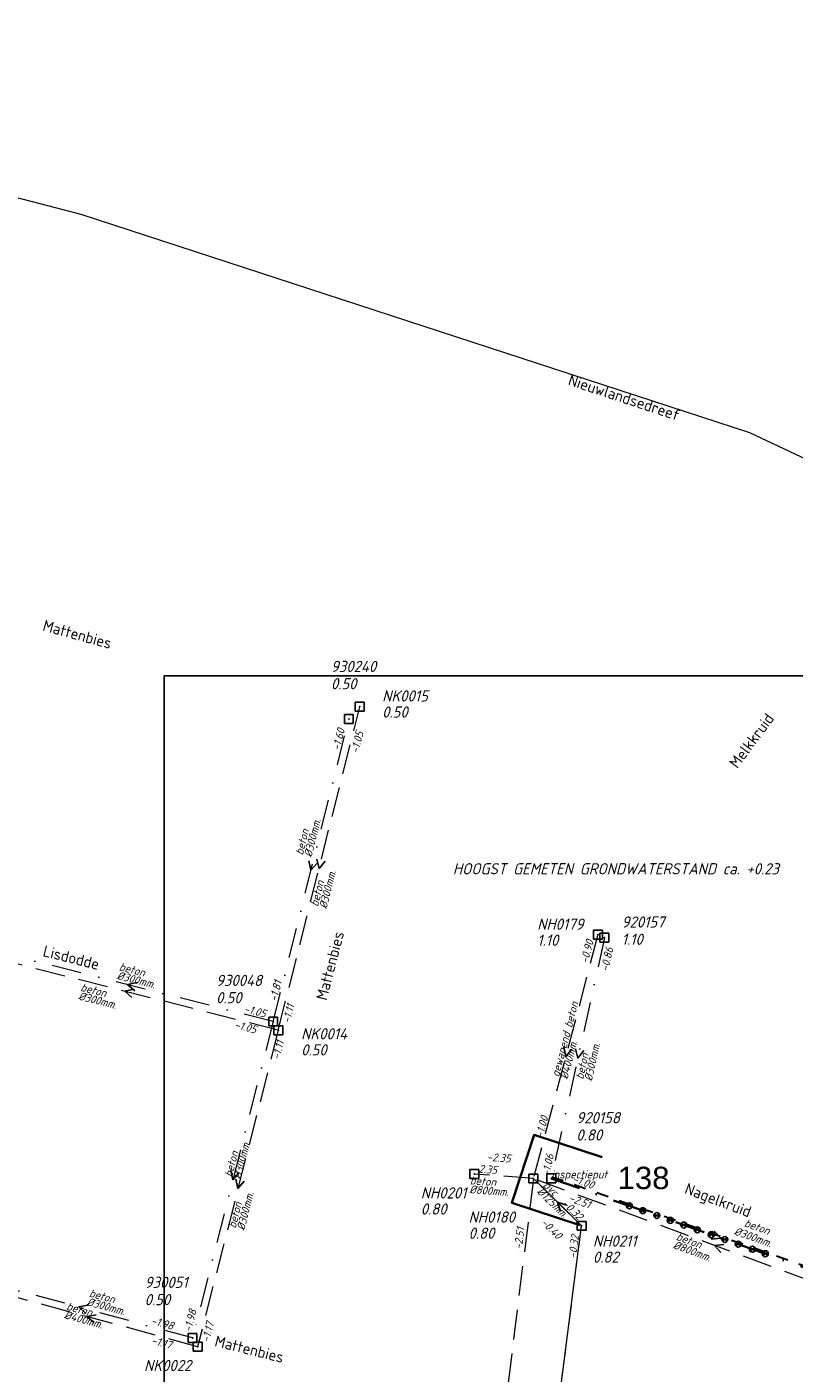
# Model space of a CAD drawing. Header units: metres. Extents: x 152202 to 157341, y 461610 to 468701.
# Tile 224 of 238: x 154318 to 154447, y 468475 to 468701. Entities that reach past the tile are written whole.
import ezdxf
from ezdxf.enums import TextEntityAlignment as Align
from ezdxf.lldxf.tags import DXFTag

# ---------------------------------------------------------------- set-up
doc = ezdxf.new("R2010")
doc.units = ezdxf.units.M
doc.header["$PDMODE"] = 64
doc.header["$PDSIZE"] = 1.5
for name, pattern in [('HIDDEN', [4, 2, -2]), ('RI-HWA', [7.4, 5, -2.4]), ('RI-VWA', [11, 5, -3, 0, -3])]:
    doc.linetypes.add(name, pattern=pattern)
doc.layers.get('0').update_dxf_attribs({"linetype": 'CONTINUOUS'})
doc.layers.get('DEFPOINTS').update_dxf_attribs({"linetype": 'CONTINUOUS'})
for name, color, linetype, lineweight in [('B-OI-RI-DRUK-G', 190, 'RI-PERS', 18), ('B-OI-RI-HWA-BOB-T18', 150, 'CONTINUOUS', 18), ('B-OI-RI-HWA-MATERIAAL-T18', 150, 'CONTINUOUS', 18), ('B-OI-RI-HWA-PUTDEKSELHOOGTE-T25', 150, 'CONTINUOUS', 25), ('B-OI-RI-HWA-PUTNUMMER-T25', 150, 'CONTINUOUS', 25), ('B-OI-RI-HWA_DIAMETER-T18', 150, 'CONTINUOUS', 18), ('B-OI-RI-HWA_RIOOLPUT-S', 150, 'CONTINUOUS', 25), ('B-OI-RI-HWA_TRANSPORTLEIDING-G', 150, 'RI-HWA', 18), ('B-OI-RI-STROOMRICHTING-S', 252, 'CONTINUOUS', 25), ('B-OI-RI-VWA-BOB-T18', 34, 'CONTINUOUS', 18), ('B-OI-RI-VWA-DIAMETER-T18', 34, 'CONTINUOUS', 18), ('B-OI-RI-VWA-MATERIAAL-T18', 34, 'CONTINUOUS', 18), ('B-OI-RI-VWA_PUTDEKSELHOOGTE-T25', 34, 'CONTINUOUS', 25), ('B-OI-RI-VWA_PUTNUMMER-T25', 34, 'CONTINUOUS', 25), ('B-OI-RI-VWA_RIOOLPUT-S', 34, 'CONTINUOUS', 25), ('B-OI-RI-VWA_TRANSPORTLEIDING-G', 34, 'RI-VWA', 18), ('B-RO-OG-TOPOGRAFIE-T18', 2, 'CONTINUOUS', 18), ('N-OI-RI-STROOMRICHTING-S', 252, 'CONTINUOUS', 25), ('N-OI-RI-T50', 130, 'CONTINUOUS', 50), ('N-OI-RI-TRANSPORTLEIDING-GEEN VERIFICATIE-G', 161, 'HIDDEN', 30), ('N-OI-RI-VRIJVERVAL_HULPSTUK-S', 210, 'CONTINUOUS', 25), ('N-OI-RI-VWA-BOB-T18', 36, 'CONTINUOUS', 18), ('N-OI-RI-VWA-DIAMETER-T18', 36, 'CONTINUOUS', 18), ('N-OI-RI-VWA-MATERIAAL-T18', 36, 'CONTINUOUS', 18), ('N-OI-RI-VWA_PUTDEKSELHOOGTE-T25', 36, 'CONTINUOUS', 25), ('N-OI-RI-VWA_PUTNUMMER-T25', 36, 'CONTINUOUS', 25), ('N-OI-RI-VWA_RIOOLPUT-S', 36, 'CONTINUOUS', 25), ('N-OI-RI-VWA_TRANSPORTLEIDING-G', 36, 'RI-VWA', 35), ('N-OI-WH-T25', 2, 'CONTINUOUS', 25), ('N-RO-KG-GRENS_WERK-G', 7, 'XX-WERKGRENS', 35)]:
    doc.layers.add(name, color=color, linetype=linetype, lineweight=lineweight)
doc.styles.add('ARIAL', font='arial.ttf')
doc.styles.add('NLCS-ISO-M200-T18', font='NLCS-ISO.ttf', dxfattribs={"height": 360})
doc.styles.add('NLCS-ISO-M500-T18_CURSIEF', font='NLCS-ISO.ttf', dxfattribs={"oblique": 15, "height": 0.9})
doc.styles.add('NLCS-ISO-M750-T18_CURSIEF', font='NLCS-ISO.ttf', dxfattribs={"oblique": 15, "height": 1.35})
doc.styles.add('NLCS-ISO-M750-T25_CURSIEF', font='NLCS-ISO.ttf', dxfattribs={"oblique": 15, "height": 1.875})
tags = doc.linetypes.add('RI-PERS', pattern='A,7,-2,["P",Standard,S=1.8,R=0,X=-0.5,Y=-0.9],-2,7,-2,[102,NLCS.SHX,S=1,R=180,X=0,Y=0],-2', length=22).pattern_tags.tags
tags[6] = DXFTag(74, 10)
doc.linetypes.add('XX-WERKGRENS', pattern='A,0,[137,NLCS.SHX,S=0.1,R=0,X=-1.1,Y=-1.35],-6', length=6)

# ---------------------------------------------------------------- blocks, each defined once
blk = doc.blocks.new('ACMAP_ANN_TEMPLATE_vwa-diam')
at = {"style": 'NLCS-ISO-M750-T18_CURSIEF', "oblique": 15}
blk.add_attdef('vwa-diam', (0.3, -1.3), '', height=1.35, dxfattribs=at)
blk = doc.blocks.new('ACMAP_ANN_TEMPLATE_vwa-materiaal')
at = {"style": 'NLCS-ISO-M750-T18_CURSIEF', "oblique": 15}
blk.add_attdef('vwa-mat', (0.3, 0.2), '', height=1.35, dxfattribs=at)
blk = doc.blocks.new('ACMAP_ANN_TEMPLATE_vwa-nap-l')
at = {"style": 'NLCS-ISO-M750-T18_CURSIEF', "oblique": 15}
blk.add_attdef('vwa-nap-l', (3.3, 0.2), '', height=1.35, dxfattribs=at)
blk = doc.blocks.new('ACMAP_ANN_TEMPLATE_type knoop')
at = {"layer": 'DEFPOINTS', "style": 'NLCS-ISO-M750-T18_CURSIEF', "oblique": 15}
blk.add_attdef('type_knoop', (0, 0), '', height=1.35, dxfattribs=at)
blk = doc.blocks.new('ACMAP_ANN_TEMPLATE_vwa-puth')
at = {"style": 'NLCS-ISO-M750-T25_CURSIEF', "oblique": 15}
blk.add_attdef('vwa-puth', (-3, 5), '', height=1.88, dxfattribs=at)
blk = doc.blocks.new('ACMAP_ANN_TEMPLATE_vwa-putnr')
at = {"style": 'NLCS-ISO-M750-T25_CURSIEF', "oblique": 15}
blk.add_attdef('vaw-putnr', (-3, 7.9), '', height=1.88, dxfattribs=at)
blk = doc.blocks.new('ACMAP_ANN_TEMPLATE_hwa-diam')
at = {"style": 'NLCS-ISO-M750-T18_CURSIEF', "oblique": 15}
blk.add_attdef('hwa-diam', (-3.7, -1.3), '', height=1.35, dxfattribs=at)
blk = doc.blocks.new('ACMAP_ANN_TEMPLATE_hwa-materiaal')
at = {"style": 'NLCS-ISO-M750-T18_CURSIEF', "oblique": 15}
blk.add_attdef('hwa-mat', (-3.7, 0.2), '', height=1.35, dxfattribs=at)
blk = doc.blocks.new('ACMAP_ANN_TEMPLATE_hwa-nap-l')
at = {"style": 'NLCS-ISO-M750-T18_CURSIEF', "oblique": 15}
blk.add_attdef('hwa-nap-l', (3.3, 0.2), '', height=1.35, dxfattribs=at)
blk = doc.blocks.new('ACMAP_ANN_TEMPLATE_hwa-nap-r')
at = {"style": 'NLCS-ISO-M750-T18_CURSIEF', "oblique": 15}
blk.add_attdef('hwa-nap-r', (-5.6, 0.2), '', height=1.35, dxfattribs=at)
blk = doc.blocks.new('ACMAP_ANN_TEMPLATE_vwa-nap-r')
at = {"style": 'NLCS-ISO-M750-T18_CURSIEF', "oblique": 15}
blk.add_attdef('vwa-nap-r', (-5.6, 0.2), '', height=1.35, dxfattribs=at)
blk = doc.blocks.new('ACMAP_ANN_TEMPLATE_hwa-puth')
at = {"color": 0, "linetype": 'ByBlock', "style": 'NLCS-ISO-M750-T25_CURSIEF', "oblique": 15}
blk.add_attdef('hwa-puth', (-9, -6.8), '', height=1.88, dxfattribs=at)
blk = doc.blocks.new('ACMAP_ANN_TEMPLATE_hwa-putnr')
at = {"color": 0, "linetype": 'ByBlock', "style": 'NLCS-ISO-M750-T25_CURSIEF', "oblique": 15}
blk.add_attdef('hwa-putnr', (-9, -4.1), '', height=1.88, dxfattribs=at)
blk = doc.blocks.new('SRI-HULP')
h = blk.add_hatch(color=256)
h.dxf.hatch_style = 1
h.paths.add_polyline_path([(-0.71, 0.71, 0.198912), (-1, 0, 0.198912), (-0.71, -0.71), (0, 0)])
h = blk.add_hatch(color=256)
h.dxf.hatch_style = 1
h.paths.add_polyline_path([(1, 0, 0.198912), (0.71, 0.71), (0, 0), (0.71, -0.71, 0.198912)])
for p, q in [((-0.71, 0.71), (0.71, -0.71)), ((-0.71, -0.71), (0.71, 0.71))]:
    blk.add_line(p, q)
blk.add_circle((0, 0), 1)

msp = doc.modelspace()

# ---------------------------------------------------------------- linework, layer by layer
at = {"layer": 'B-OI-RI-DRUK-G'}
for p, q in [((154205.28, 468701.12), (154327.38, 468669.71)), ((154327.38, 468669.71), (154439.68, 468633.06)), ((154439.68, 468633.06), (154460.17, 468623.36)), ((154411.5, 468499.9), (154403.4, 468507.84)), ((154402.5, 468430.2), (154411.5, 468499.9))]:
    msp.add_line(p, q, dxfattribs=at)
at = {"layer": 'B-OI-RI-HWA_RIOOLPUT-S', "transparency": 33554623}
for p in [(154374.24, 468587.02), (154414.23, 468548.78), (154360.55, 468532.73), (154393.48, 468508.58), (154403.4, 468507.84), (154411.5, 468499.9), (154347, 468479.61)]:
    msp.add_point(p, dxfattribs=at)
at = {"layer": 'B-OI-RI-HWA_TRANSPORTLEIDING-G', "transparency": 33554623}
for p, q in [((154360.55, 468532.73), (154374.24, 468587.02)), ((154414.23, 468548.78), (154403.4, 468507.84)), ((154360.55, 468532.73), (154308.95, 468545.81)), ((154360.55, 468532.73), (154347, 468479.61)), ((154403.4, 468507.84), (154393.48, 468508.58)), ((154403.4, 468507.84), (154393.8, 468430)), ((154464.18, 468485.39), (154403.4, 468507.84)), ((154411.5, 468499.9), (154403.4, 468507.84)), ((154402.5, 468430.2), (154411.5, 468499.9)), ((154347, 468479.61), (154309.79, 468489.72))]:
    msp.add_line(p, q, dxfattribs=at)
at = {"layer": 'B-OI-RI-STROOMRICHTING-S', "transparency": 33554623}
for points in [[(154365.7, 468561.14), (154366.04, 468559.57), (154367.09, 468560.79)], [(154367.05, 468561.45), (154367.39, 468559.88), (154368.45, 468561.1)], [(154336.82, 468540.73), (154335.24, 468540.39), (154336.46, 468539.33)], [(154336.32, 468539.61), (154334.75, 468539.27), (154335.97, 468538.22)], [(154408.49, 468529.89), (154408.82, 468528.31), (154409.88, 468529.52)], [(154410.47, 468529.61), (154410.86, 468528.05), (154411.88, 468529.3)], [(154352.57, 468509.21), (154352.92, 468507.64), (154353.97, 468508.86)], [(154353.43, 468507.74), (154353.77, 468506.17), (154354.83, 468507.39)], [(154408.98, 468503.38), (154407.45, 468503.87), (154407.97, 468502.35)], [(154435.39, 468496.79), (154433.79, 468496.61), (154434.89, 468495.44)], [(154328.6, 468486.59), (154327.02, 468486.28), (154328.22, 468485.2)], [(154329.97, 468484.98), (154328.4, 468484.66), (154329.6, 468483.59)]]:
    msp.add_lwpolyline(points, dxfattribs=at)
at = {"layer": 'B-OI-RI-VWA_RIOOLPUT-S', "transparency": 33554623}
for p in [(154372.4, 468584.95), (154415.33, 468548.24), (154359.69, 468534.19), (154406.4, 468507.86), (154346.14, 468481.09)]:
    msp.add_point(p, dxfattribs=at)
at = {"layer": 'B-OI-RI-VWA_TRANSPORTLEIDING-G', "transparency": 33554623}
for p, q in [((154359.69, 468534.19), (154372.4, 468584.95)), ((154415.33, 468548.24), (154406.4, 468507.86)), ((154359.69, 468534.19), (154310.8, 468546.58)), ((154359.69, 468534.19), (154346.14, 468481.09)), ((154346.14, 468481.09), (154307.9, 468491.46))]:
    msp.add_line(p, q, dxfattribs=at)
at = {"layer": 'DEFPOINTS', "flags": 128}
msp.add_lwpolyline([(154538.475, 468592.51), (154534.045, 468592.212), (154498.906, 468592.212), (154341.406, 468592.212), (154341.406, 468415.211), (154341.406, 468401.644), (154538.475, 468401.644)], close=True, dxfattribs=at)
at = {"layer": 'N-OI-RI-STROOMRICHTING-S'}
msp.add_lwpolyline([(154433.75, 468498.99), (154434.86, 468497.83), (154433.27, 468497.63)], dxfattribs=at)
msp.add_lwpolyline([(154433.75, 468498.99), (154434.86, 468497.83), (154433.27, 468497.63)], dxfattribs=at)
at = {"layer": 'N-OI-RI-TRANSPORTLEIDING-GEEN VERIFICATIE-G'}
msp.add_line((154406.5, 468508.143), (154463.43, 468488.093), dxfattribs=at)
at = {"layer": 'N-OI-RI-VWA_RIOOLPUT-S'}
msp.add_point((154406.4, 468507.86), dxfattribs=at)
at = {"layer": 'N-OI-RI-VWA_TRANSPORTLEIDING-G'}
msp.add_line((154406.4, 468507.86), (154463.33, 468487.81), dxfattribs=at)
at = {"layer": 'N-RO-KG-GRENS_WERK-G', "ltscale": 0.5, "flags": 128}
msp.add_lwpolyline([(154414.93, 468511.417), (154403.524, 468515.146), (154399.795, 468503.741), (154411.2, 468500.011)], dxfattribs=at)

# ---------------------------------------------------------------- block references
at = {"layer": 'B-OI-RI-HWA-BOB-T18', "transparency": 33554623}
ref = msp.add_blockref('ACMAP_ANN_TEMPLATE_hwa-nap-r', (154375.538, 468584.464), dxfattribs=dict(at, rotation=75.84710511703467))
ref.add_attrib('hwa-nap-r', '-1.05', (154373.975, 468579.083), dxfattribs={"layer": '0', "color": 0, "linetype": 'ByBlock', "height": 1.35, "rotation": 75.84711, "style": 'NLCS-ISO-M750-T18_CURSIEF', "oblique": 15})
ref = msp.add_blockref('ACMAP_ANN_TEMPLATE_hwa-nap-l', (154411.883, 468540.594), dxfattribs=dict(at, rotation=75.18275241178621))
ref.add_attrib('hwa-nap-l', '-0.90', (154412.534, 468543.835), dxfattribs={"layer": '0', "color": 0, "linetype": 'ByBlock', "height": 1.35, "rotation": 75.18275, "style": 'NLCS-ISO-M750-T18_CURSIEF', "oblique": 15})
ref = msp.add_blockref('ACMAP_ANN_TEMPLATE_hwa-nap-l', (154361.877, 468530.54), dxfattribs=dict(at, rotation=75.68999211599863))
ref.add_attrib('hwa-nap-l', '-1.11', (154362.499, 468533.787), dxfattribs={"layer": '0', "color": 0, "linetype": 'ByBlock', "height": 1.35, "rotation": 75.68999, "style": 'NLCS-ISO-M750-T18_CURSIEF', "oblique": 15})
ref = msp.add_blockref('ACMAP_ANN_TEMPLATE_hwa-nap-l', (154349.835, 468533.692), dxfattribs=dict(at, rotation=345.7757994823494))
ref.add_attrib('hwa-nap-l', '-1.05', (154353.083, 468533.075), dxfattribs={"layer": '0', "color": 0, "linetype": 'ByBlock', "height": 1.35, "rotation": 345.7758, "style": 'NLCS-ISO-M750-T18_CURSIEF', "oblique": 15})
ref = msp.add_blockref('ACMAP_ANN_TEMPLATE_hwa-nap-l', (154360.129, 468524.431), dxfattribs=dict(at, rotation=75.84710511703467))
ref.add_attrib('hwa-nap-l', '-1.11', (154360.741, 468527.68), dxfattribs={"layer": '0', "color": 0, "linetype": 'ByBlock', "height": 1.35, "rotation": 75.84711, "style": 'NLCS-ISO-M750-T18_CURSIEF', "oblique": 15})
ref = msp.add_blockref('ACMAP_ANN_TEMPLATE_hwa-nap-r', (154406.61, 468519.936), dxfattribs=dict(at, rotation=75.18275241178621))
ref.add_attrib('hwa-nap-r', '-1.00', (154404.985, 468514.573), dxfattribs={"layer": '0', "color": 0, "linetype": 'ByBlock', "height": 1.35, "rotation": 75.18275, "style": 'NLCS-ISO-M750-T18_CURSIEF', "oblique": 15})
ref = msp.add_blockref('ACMAP_ANN_TEMPLATE_hwa-nap-l', (154392.256, 468510.855), dxfattribs=dict(at, rotation=355.7338212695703))
ref.add_attrib('hwa-nap-l', '-2.35', (154395.562, 468510.809), dxfattribs={"layer": '0', "color": 0, "linetype": 'ByBlock', "height": 1.35, "rotation": 355.73382, "style": 'NLCS-ISO-M750-T18_CURSIEF', "oblique": 15})
ref = msp.add_blockref('ACMAP_ANN_TEMPLATE_hwa-nap-r', (154398.855, 468508.271), dxfattribs=dict(at, rotation=355.7338212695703))
ref.add_attrib('hwa-nap-r', '-2.35', (154393.286, 468508.887), dxfattribs={"layer": '0', "color": 0, "linetype": 'ByBlock', "height": 1.35, "rotation": 355.73382, "style": 'NLCS-ISO-M750-T18_CURSIEF', "oblique": 15})
ref = msp.add_blockref('ACMAP_ANN_TEMPLATE_hwa-nap-r', (154414.403, 468501.931), dxfattribs=dict(at, rotation=339.7275385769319))
ref.add_attrib('hwa-nap-r', '-2.51', (154409.219, 468504.059), dxfattribs={"layer": '0', "color": 0, "linetype": 'ByBlock', "height": 1.35, "rotation": 339.72754, "style": 'NLCS-ISO-M750-T18_CURSIEF', "oblique": 15})
ref = msp.add_blockref('ACMAP_ANN_TEMPLATE_hwa-nap-l', (154405.621, 468505.661), dxfattribs=dict(at, rotation=315.5715100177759))
ref.add_attrib('hwa-nap-l', '-0.32', (154408.118, 468503.494), dxfattribs={"layer": '0', "color": 0, "linetype": 'ByBlock', "height": 1.35, "rotation": 315.57151, "style": 'NLCS-ISO-M750-T18_CURSIEF', "oblique": 15})
ref = msp.add_blockref('ACMAP_ANN_TEMPLATE_hwa-nap-l', (154401.252, 468492.545), dxfattribs=dict(at, rotation=82.96922004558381))
ref.add_attrib('hwa-nap-l', '-2.51', (154401.457, 468495.845), dxfattribs={"layer": '0', "color": 0, "linetype": 'ByBlock', "height": 1.35, "rotation": 82.96922, "style": 'NLCS-ISO-M750-T18_CURSIEF', "oblique": 15})
ref = msp.add_blockref('ACMAP_ANN_TEMPLATE_hwa-nap-r', (154408.417, 468496.264), dxfattribs=dict(at, rotation=315.5715100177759))
ref.add_attrib('hwa-nap-r', '-0.40', (154404.558, 468500.326), dxfattribs={"layer": '0', "color": 0, "linetype": 'ByBlock', "height": 1.35, "rotation": 315.57151, "style": 'NLCS-ISO-M750-T18_CURSIEF', "oblique": 15})
ref = msp.add_blockref('ACMAP_ANN_TEMPLATE_hwa-nap-r', (154411.5, 468499.9), dxfattribs=dict(at, rotation=82.64240410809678))
ref.add_attrib('hwa-nap-r', '-0.32', (154410.585, 468494.372), dxfattribs={"layer": '0', "color": 0, "linetype": 'ByBlock', "height": 1.35, "rotation": 82.6424, "style": 'NLCS-ISO-M750-T18_CURSIEF', "oblique": 15})
ref = msp.add_blockref('ACMAP_ANN_TEMPLATE_hwa-nap-r', (154350.495, 468485.595), dxfattribs=dict(at, rotation=75.68999211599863))
ref.add_attrib('hwa-nap-r', '-1.17', (154348.917, 468480.219), dxfattribs={"layer": '0', "color": 0, "linetype": 'ByBlock', "height": 1.35, "rotation": 75.68999, "style": 'NLCS-ISO-M750-T18_CURSIEF', "oblique": 15})
ref = msp.add_blockref('ACMAP_ANN_TEMPLATE_hwa-nap-l', (154335.873, 468480.786), dxfattribs=dict(at, rotation=344.7996174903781))
ref.add_attrib('hwa-nap-l', '-1.17', (154339.11, 468480.113), dxfattribs={"layer": '0', "color": 0, "linetype": 'ByBlock', "height": 1.35, "rotation": 344.79962, "style": 'NLCS-ISO-M750-T18_CURSIEF', "oblique": 15})
at = {"layer": 'B-OI-RI-HWA-MATERIAAL-T18', "transparency": 33554623}
ref = msp.add_blockref('ACMAP_ANN_TEMPLATE_hwa-materiaal', (154368.305, 468556.922), dxfattribs=dict(at, rotation=75.84710511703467))
ref.add_attrib('hwa-mat', 'beton', (154367.206, 468553.383), dxfattribs={"layer": '0', "color": 0, "linetype": 'ByBlock', "height": 1.35, "rotation": 75.84711, "style": 'NLCS-ISO-M750-T18_CURSIEF', "oblique": 15})
ref = msp.add_blockref('ACMAP_ANN_TEMPLATE_hwa-materiaal', (154330.777, 468538.248), dxfattribs=dict(at, rotation=345.7757994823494))
ref.add_attrib('hwa-mat', 'beton', (154327.24, 468539.351), dxfattribs={"layer": '0', "color": 0, "linetype": 'ByBlock', "height": 1.35, "rotation": 345.7758, "style": 'NLCS-ISO-M750-T18_CURSIEF', "oblique": 15})
ref = msp.add_blockref('ACMAP_ANN_TEMPLATE_hwa-materiaal', (154408.815, 468528.31), dxfattribs=dict(at, rotation=75.18275241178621))
ref.add_attrib('hwa-mat', 'gewapend beton', (154407.675, 468524.784), dxfattribs={"layer": '0', "color": 0, "linetype": 'ByBlock', "height": 1.35, "rotation": 75.18275, "style": 'NLCS-ISO-M750-T18_CURSIEF', "oblique": 15})
ref = msp.add_blockref('ACMAP_ANN_TEMPLATE_hwa-materiaal', (154396.382, 468506.399), dxfattribs=dict(at, rotation=355.7338212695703))
ref.add_attrib('hwa-mat', 'beton', (154392.707, 468506.873), dxfattribs={"layer": '0', "color": 0, "linetype": 'ByBlock', "height": 1.35, "rotation": 355.73382, "style": 'NLCS-ISO-M750-T18_CURSIEF', "oblique": 15})
ref = msp.add_blockref('ACMAP_ANN_TEMPLATE_hwa-materiaal', (154407.45, 468503.87), dxfattribs=dict(at, rotation=315.5715100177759))
ref.add_attrib('hwa-mat', 'pvc', (154404.948, 468506.603), dxfattribs={"layer": '0', "color": 0, "linetype": 'ByBlock', "height": 1.35, "rotation": 315.57151, "style": 'NLCS-ISO-M750-T18_CURSIEF', "oblique": 15})
ref = msp.add_blockref('ACMAP_ANN_TEMPLATE_hwa-materiaal', (154354.493, 468502.94), dxfattribs=dict(at, rotation=75.68999211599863))
ref.add_attrib('hwa-mat', 'beton', (154353.385, 468499.404), dxfattribs={"layer": '0', "color": 0, "linetype": 'ByBlock', "height": 1.35, "rotation": 75.68999, "style": 'NLCS-ISO-M750-T18_CURSIEF', "oblique": 15})
ref = msp.add_blockref('ACMAP_ANN_TEMPLATE_hwa-materiaal', (154430.672, 468496.117), dxfattribs=dict(at, rotation=339.7275385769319))
ref.add_attrib('hwa-mat', 'beton', (154427.271, 468497.586), dxfattribs={"layer": '0', "color": 0, "linetype": 'ByBlock', "height": 1.35, "rotation": 339.72754, "style": 'NLCS-ISO-M750-T18_CURSIEF', "oblique": 15})
ref = msp.add_blockref('ACMAP_ANN_TEMPLATE_hwa-materiaal', (154328.395, 468484.665), dxfattribs=dict(at, rotation=344.7996174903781))
ref.add_attrib('hwa-mat', 'beton', (154324.877, 468485.828), dxfattribs={"layer": '0', "color": 0, "linetype": 'ByBlock', "height": 1.35, "rotation": 344.79962, "style": 'NLCS-ISO-M750-T18_CURSIEF', "oblique": 15})
at = {"layer": 'B-OI-RI-HWA-PUTDEKSELHOOGTE-T25', "transparency": 33554623}
for p, values in [((154386.996, 468591.99), {'hwa-puth': '0.50'}), ((154413.034, 468553.688), {'hwa-puth': '1.10'}), ((154373.384, 468535.294), {'hwa-puth': '0.50'}), ((154393.48, 468508.58), {'hwa-puth': '0.80'}), ((154401.506, 468504.529), {'hwa-puth': '0.80'}), ((154422.389, 468500.502), {'hwa-puth': '0.82'})]:
    msp.add_blockref('ACMAP_ANN_TEMPLATE_hwa-puth', p, dxfattribs=at).add_auto_attribs(values)
at = {"layer": 'B-OI-RI-HWA-PUTNUMMER-T25', "transparency": 33554623}
for p, values in [((154386.996, 468591.99), {'hwa-putnr': 'NK0015'}), ((154413.034, 468553.688), {'hwa-putnr': 'NH0179'}), ((154373.384, 468535.294), {'hwa-putnr': 'NK0014'}), ((154393.48, 468508.58), {'hwa-putnr': 'NH0201'}), ((154401.506, 468504.529), {'hwa-putnr': 'NH0180'}), ((154422.389, 468500.502), {'hwa-putnr': 'NH0211'}), ((154347, 468479.61), {'hwa-putnr': 'NK0022'})]:
    msp.add_blockref('ACMAP_ANN_TEMPLATE_hwa-putnr', p, dxfattribs=at).add_auto_attribs(values)
at = {"layer": 'B-OI-RI-HWA_DIAMETER-T18', "transparency": 33554623}
ref = msp.add_blockref('ACMAP_ANN_TEMPLATE_hwa-diam', (154368.305, 468556.922), dxfattribs=dict(at, rotation=75.84710511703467))
ref.add_attrib('hwa-diam', '%%c300mm.', (154368.661, 468553.016), dxfattribs={"layer": '0', "color": 0, "linetype": 'ByBlock', "height": 1.35, "rotation": 75.84711, "style": 'NLCS-ISO-M750-T18_CURSIEF', "oblique": 15})
ref = msp.add_blockref('ACMAP_ANN_TEMPLATE_hwa-diam', (154330.777, 468538.248), dxfattribs=dict(at, rotation=345.7757994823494))
ref.add_attrib('hwa-diam', '%%c300mm.', (154326.871, 468537.897), dxfattribs={"layer": '0', "color": 0, "linetype": 'ByBlock', "height": 1.35, "rotation": 345.7758, "style": 'NLCS-ISO-M750-T18_CURSIEF', "oblique": 15})
ref = msp.add_blockref('ACMAP_ANN_TEMPLATE_hwa-diam', (154408.815, 468528.31), dxfattribs=dict(at, rotation=75.18275241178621))
ref.add_attrib('hwa-diam', '%%c400mm.', (154409.126, 468524.401), dxfattribs={"layer": '0', "color": 0, "linetype": 'ByBlock', "height": 1.35, "rotation": 75.18275, "style": 'NLCS-ISO-M750-T18_CURSIEF', "oblique": 15})
ref = msp.add_blockref('ACMAP_ANN_TEMPLATE_hwa-diam', (154354.493, 468502.94), dxfattribs=dict(at, rotation=75.68999211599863))
ref.add_attrib('hwa-diam', '%%c300mm.', (154354.839, 468499.033), dxfattribs={"layer": '0', "color": 0, "linetype": 'ByBlock', "height": 1.35, "rotation": 75.68999, "style": 'NLCS-ISO-M750-T18_CURSIEF', "oblique": 15})
ref = msp.add_blockref('ACMAP_ANN_TEMPLATE_hwa-diam', (154396.382, 468506.399), dxfattribs=dict(at, rotation=355.7338212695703))
ref.add_attrib('hwa-diam', '%%c800mm.', (154392.596, 468505.377), dxfattribs={"layer": '0', "color": 0, "linetype": 'ByBlock', "height": 1.35, "rotation": 355.73382, "style": 'NLCS-ISO-M750-T18_CURSIEF', "oblique": 15})
ref = msp.add_blockref('ACMAP_ANN_TEMPLATE_hwa-diam', (154407.45, 468503.87), dxfattribs=dict(at, rotation=315.5715100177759))
ref.add_attrib('hwa-diam', '%%c125mm.', (154403.898, 468505.532), dxfattribs={"layer": '0', "color": 0, "linetype": 'ByBlock', "height": 1.35, "rotation": 315.57151, "style": 'NLCS-ISO-M750-T18_CURSIEF', "oblique": 15})
ref = msp.add_blockref('ACMAP_ANN_TEMPLATE_hwa-diam', (154430.672, 468496.117), dxfattribs=dict(at, rotation=339.7275385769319))
ref.add_attrib('hwa-diam', '%%c800mm.', (154426.751, 468496.179), dxfattribs={"layer": '0', "color": 0, "linetype": 'ByBlock', "height": 1.35, "rotation": 339.72754, "style": 'NLCS-ISO-M750-T18_CURSIEF', "oblique": 15})
ref = msp.add_blockref('ACMAP_ANN_TEMPLATE_hwa-diam', (154328.395, 468484.665), dxfattribs=dict(at, rotation=344.7996174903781))
ref.add_attrib('hwa-diam', '%%c400mm.', (154324.484, 468484.381), dxfattribs={"layer": '0', "color": 0, "linetype": 'ByBlock', "height": 1.35, "rotation": 344.79962, "style": 'NLCS-ISO-M750-T18_CURSIEF', "oblique": 15})
at = {"layer": 'B-OI-RI-VWA-BOB-T18', "transparency": 33554623}
ref = msp.add_blockref('ACMAP_ANN_TEMPLATE_vwa-nap-r', (154372.4, 468584.95), dxfattribs=dict(at, rotation=75.94251128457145))
ref.add_attrib('vwa-nap-r', '-1.60', (154370.846, 468579.566), dxfattribs={"layer": '0', "color": 0, "linetype": 'ByBlock', "height": 1.35, "rotation": 75.94251, "style": 'NLCS-ISO-M750-T18_CURSIEF', "oblique": 15})
ref = msp.add_blockref('ACMAP_ANN_TEMPLATE_vwa-nap-l', (154415.445, 468539.247), dxfattribs=dict(at, rotation=77.52979842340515))
ref.add_attrib('vwa-nap-l', '-0.86', (154415.963, 468542.512), dxfattribs={"layer": '0', "color": 0, "linetype": 'ByBlock', "height": 1.35, "rotation": 77.5298, "style": 'NLCS-ISO-M750-T18_CURSIEF', "oblique": 15})
ref = msp.add_blockref('ACMAP_ANN_TEMPLATE_vwa-nap-l', (154359.69, 468534.19), dxfattribs=dict(at, rotation=75.94251128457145))
ref.add_attrib('vwa-nap-l', '-1.81', (154360.298, 468537.44), dxfattribs={"layer": '0', "color": 0, "linetype": 'ByBlock', "height": 1.35, "rotation": 75.94251, "style": 'NLCS-ISO-M750-T18_CURSIEF', "oblique": 15})
ref = msp.add_blockref('ACMAP_ANN_TEMPLATE_vwa-nap-l', (154359.69, 468534.19), dxfattribs=dict(at, rotation=75.6848237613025))
ref.add_attrib('vwa-nap-l', '-1.81', (154360.312, 468537.437), dxfattribs={"layer": '0', "color": 0, "linetype": 'ByBlock', "height": 1.35, "rotation": 75.68482, "style": 'NLCS-ISO-M750-T18_CURSIEF', "oblique": 15})
ref = msp.add_blockref('ACMAP_ANN_TEMPLATE_vwa-nap-l', (154351.443, 468536.355), dxfattribs=dict(at, rotation=345.7791542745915))
ref.add_attrib('vwa-nap-l', '-1.05', (154354.691, 468535.738), dxfattribs={"layer": '0', "color": 0, "linetype": 'ByBlock', "height": 1.35, "rotation": 345.77915, "style": 'NLCS-ISO-M750-T18_CURSIEF', "oblique": 15})
ref = msp.add_blockref('ACMAP_ANN_TEMPLATE_vwa-nap-r', (154407.471, 468513.572), dxfattribs=dict(at, rotation=77.52979842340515))
ref.add_attrib('vwa-nap-r', '-1.06', (154406.067, 468508.148), dxfattribs={"layer": '0', "color": 0, "linetype": 'ByBlock', "height": 1.35, "rotation": 77.5298, "style": 'NLCS-ISO-M750-T18_CURSIEF', "oblique": 15})
ref = msp.add_blockref('ACMAP_ANN_TEMPLATE_vwa-nap-r', (154347.495, 468487.325), dxfattribs=dict(at, rotation=75.6848237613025))
ref.add_attrib('vwa-nap-r', '-1.98', (154345.917, 468481.948), dxfattribs={"layer": '0', "color": 0, "linetype": 'ByBlock', "height": 1.35, "rotation": 75.68482, "style": 'NLCS-ISO-M750-T18_CURSIEF', "oblique": 15})
ref = msp.add_blockref('ACMAP_ANN_TEMPLATE_vwa-nap-l', (154335.833, 468484.083), dxfattribs=dict(at, rotation=344.8273212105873))
ref.add_attrib('vwa-nap-l', '-1.98', (154339.07, 468483.412), dxfattribs={"layer": '0', "color": 0, "linetype": 'ByBlock', "height": 1.35, "rotation": 344.82732, "style": 'NLCS-ISO-M750-T18_CURSIEF', "oblique": 15})
at = {"layer": 'B-OI-RI-VWA-DIAMETER-T18', "transparency": 33554623}
ref = msp.add_blockref('ACMAP_ANN_TEMPLATE_vwa-diam', (154364.794, 468561.69), dxfattribs=dict(at, rotation=75.94251128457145))
ref.add_attrib('vwa-diam', '%%c300mm.', (154366.128, 468561.666), dxfattribs={"layer": '0', "color": 0, "linetype": 'ByBlock', "height": 1.35, "rotation": 75.94251, "style": 'NLCS-ISO-M750-T18_CURSIEF', "oblique": 15})
ref = msp.add_blockref('ACMAP_ANN_TEMPLATE_vwa-diam', (154333.379, 468542.67), dxfattribs=dict(at, rotation=345.7791542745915))
ref.add_attrib('vwa-diam', '%%c300mm.', (154333.35, 468541.336), dxfattribs={"layer": '0', "color": 0, "linetype": 'ByBlock', "height": 1.35, "rotation": 345.77915, "style": 'NLCS-ISO-M750-T18_CURSIEF', "oblique": 15})
ref = msp.add_blockref('ACMAP_ANN_TEMPLATE_vwa-diam', (154411.881, 468524.066), dxfattribs=dict(at, rotation=77.52979842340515))
ref.add_attrib('vwa-diam', '%%c300mm.', (154413.215, 468524.078), dxfattribs={"layer": '0', "color": 0, "linetype": 'ByBlock', "height": 1.35, "rotation": 77.5298, "style": 'NLCS-ISO-M750-T18_CURSIEF', "oblique": 15})
ref = msp.add_blockref('ACMAP_ANN_TEMPLATE_vwa-diam', (154352.915, 468507.64), dxfattribs=dict(at, rotation=75.6848237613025))
ref.add_attrib('vwa-diam', '%%c300mm.', (154354.249, 468507.609), dxfattribs={"layer": '0', "color": 0, "linetype": 'ByBlock', "height": 1.35, "rotation": 75.68482, "style": 'NLCS-ISO-M750-T18_CURSIEF', "oblique": 15})
ref = msp.add_blockref('ACMAP_ANN_TEMPLATE_vwa-diam', (154328.34, 468487.914), dxfattribs=dict(at, rotation=344.8273212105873))
ref.add_attrib('vwa-diam', '%%c300mm.', (154328.289, 468486.581), dxfattribs={"layer": '0', "color": 0, "linetype": 'ByBlock', "height": 1.35, "rotation": 344.82732, "style": 'NLCS-ISO-M750-T18_CURSIEF', "oblique": 15})
at = {"layer": 'B-OI-RI-VWA-MATERIAAL-T18', "transparency": 33554623}
ref = msp.add_blockref('ACMAP_ANN_TEMPLATE_vwa-materiaal', (154364.794, 468561.69), dxfattribs=dict(at, rotation=75.94251128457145))
ref.add_attrib('vwa-mat', 'beton', (154364.673, 468562.03), dxfattribs={"layer": '0', "color": 0, "linetype": 'ByBlock', "height": 1.35, "rotation": 75.94251, "style": 'NLCS-ISO-M750-T18_CURSIEF', "oblique": 15})
ref = msp.add_blockref('ACMAP_ANN_TEMPLATE_vwa-materiaal', (154333.379, 468542.67), dxfattribs=dict(at, rotation=345.7791542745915))
ref.add_attrib('vwa-mat', 'beton', (154333.719, 468542.79), dxfattribs={"layer": '0', "color": 0, "linetype": 'ByBlock', "height": 1.35, "rotation": 345.77915, "style": 'NLCS-ISO-M750-T18_CURSIEF', "oblique": 15})
ref = msp.add_blockref('ACMAP_ANN_TEMPLATE_vwa-materiaal', (154411.881, 468524.066), dxfattribs=dict(at, rotation=77.52979842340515))
ref.add_attrib('vwa-mat', 'beton', (154411.75, 468524.402), dxfattribs={"layer": '0', "color": 0, "linetype": 'ByBlock', "height": 1.35, "rotation": 77.5298, "style": 'NLCS-ISO-M750-T18_CURSIEF', "oblique": 15})
ref = msp.add_blockref('ACMAP_ANN_TEMPLATE_vwa-materiaal', (154352.915, 468507.64), dxfattribs=dict(at, rotation=75.6848237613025))
ref.add_attrib('vwa-mat', 'beton', (154352.795, 468507.98), dxfattribs={"layer": '0', "color": 0, "linetype": 'ByBlock', "height": 1.35, "rotation": 75.68482, "style": 'NLCS-ISO-M750-T18_CURSIEF', "oblique": 15})
ref = msp.add_blockref('ACMAP_ANN_TEMPLATE_vwa-materiaal', (154328.34, 468487.914), dxfattribs=dict(at, rotation=344.8273212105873))
ref.add_attrib('vwa-mat', 'beton', (154328.681, 468488.028), dxfattribs={"layer": '0', "color": 0, "linetype": 'ByBlock', "height": 1.35, "rotation": 344.82732, "style": 'NLCS-ISO-M750-T18_CURSIEF', "oblique": 15})
at = {"layer": 'B-OI-RI-VWA_PUTDEKSELHOOGTE-T25', "transparency": 33554623}
ref = msp.add_blockref('ACMAP_ANN_TEMPLATE_vwa-puth', (154372.4, 468584.95), dxfattribs=at)
ref.add_attrib('vwa-puth', '0.50', (154369.4, 468589.95), dxfattribs={"layer": '0', "color": 0, "linetype": 'ByBlock', "height": 1.875, "style": 'NLCS-ISO-M750-T25_CURSIEF', "oblique": 15})
ref = msp.add_blockref('ACMAP_ANN_TEMPLATE_vwa-puth', (154421.225, 468542.052), dxfattribs=at)
ref.add_attrib('vwa-puth', '1.10', (154418.225, 468547.052), dxfattribs={"layer": '0', "color": 0, "linetype": 'ByBlock', "height": 1.875, "style": 'NLCS-ISO-M750-T25_CURSIEF', "oblique": 15})
ref = msp.add_blockref('ACMAP_ANN_TEMPLATE_vwa-puth', (154353.099, 468532.25), dxfattribs=at)
ref.add_attrib('vwa-puth', '0.50', (154350.099, 468537.25), dxfattribs={"layer": '0', "color": 0, "linetype": 'ByBlock', "height": 1.875, "style": 'NLCS-ISO-M750-T25_CURSIEF', "oblique": 15})
ref = msp.add_blockref('ACMAP_ANN_TEMPLATE_vwa-puth', (154341.11, 468481.574), dxfattribs=at)
ref.add_attrib('vwa-puth', '0.50', (154338.11, 468486.574), dxfattribs={"layer": '0', "color": 0, "linetype": 'ByBlock', "height": 1.875, "style": 'NLCS-ISO-M750-T25_CURSIEF', "oblique": 15})
at = {"layer": 'B-OI-RI-VWA_PUTNUMMER-T25', "transparency": 33554623}
ref = msp.add_blockref('ACMAP_ANN_TEMPLATE_vwa-putnr', (154372.4, 468584.95), dxfattribs=at)
ref.add_attrib('vaw-putnr', '930240', (154369.4, 468592.85), dxfattribs={"layer": '0', "color": 0, "linetype": 'ByBlock', "height": 1.875, "style": 'NLCS-ISO-M750-T25_CURSIEF', "oblique": 15})
ref = msp.add_blockref('ACMAP_ANN_TEMPLATE_vwa-putnr', (154421.225, 468542.052), dxfattribs=at)
ref.add_attrib('vaw-putnr', '920157', (154418.225, 468549.952), dxfattribs={"layer": '0', "color": 0, "linetype": 'ByBlock', "height": 1.875, "style": 'NLCS-ISO-M750-T25_CURSIEF', "oblique": 15})
ref = msp.add_blockref('ACMAP_ANN_TEMPLATE_vwa-putnr', (154353.099, 468532.25), dxfattribs=at)
ref.add_attrib('vaw-putnr', '930048', (154350.099, 468540.15), dxfattribs={"layer": '0', "color": 0, "linetype": 'ByBlock', "height": 1.875, "style": 'NLCS-ISO-M750-T25_CURSIEF', "oblique": 15})
ref = msp.add_blockref('ACMAP_ANN_TEMPLATE_vwa-putnr', (154341.11, 468481.574), dxfattribs=at)
ref.add_attrib('vaw-putnr', '930051', (154338.11, 468489.474), dxfattribs={"layer": '0', "color": 0, "linetype": 'ByBlock', "height": 1.875, "style": 'NLCS-ISO-M750-T25_CURSIEF', "oblique": 15})
at = {"layer": 'DEFPOINTS'}
msp.add_blockref('ACMAP_ANN_TEMPLATE_type knoop', (154406.4, 468507.86), dxfattribs=at).add_auto_attribs({'type_knoop': 'inspectieput'})
at = {"layer": 'N-OI-RI-VRIJVERVAL_HULPSTUK-S', "xscale": 0.5, "yscale": 0.5, "zscale": 0.5}
for p in [(154419.516, 468503.25), (154421.781, 468502.438), (154424.125, 468501.625), (154426.391, 468500.812), (154428.656, 468500.031), (154430.922, 468499.219), (154433.281, 468498.406), (154435.547, 468497.594), (154437.812, 468496.812), (154440.172, 468495.969), (154442.344, 468495.219)]:
    msp.add_blockref('SRI-HULP', p, dxfattribs=at)
at = {"layer": 'N-OI-RI-VWA-BOB-T18', "rotation": 340.5984042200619}
msp.add_blockref('ACMAP_ANN_TEMPLATE_vwa-nap-l', (154406.665, 468508.162), dxfattribs=at).add_auto_attribs({'vwa-nap-l': '-1.00'})
at = {"layer": 'N-OI-RI-VWA-DIAMETER-T18', "rotation": 340.5984042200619}
msp.add_blockref('ACMAP_ANN_TEMPLATE_vwa-diam', (154437.129, 468499.791), dxfattribs=at).add_auto_attribs({'vwa-diam': '%%c300mm.'})
at = {"layer": 'N-OI-RI-VWA-MATERIAAL-T18', "rotation": 340.5984042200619}
msp.add_blockref('ACMAP_ANN_TEMPLATE_vwa-materiaal', (154438.343, 468499.736), dxfattribs=at).add_auto_attribs({'vwa-mat': 'beton'})
at = {"layer": 'N-OI-RI-VWA_PUTDEKSELHOOGTE-T25'}
msp.add_blockref('ACMAP_ANN_TEMPLATE_vwa-puth', (154413.604, 468509.207), dxfattribs=at).add_auto_attribs({'vwa-puth': '0.80'})
at = {"layer": 'N-OI-RI-VWA_PUTNUMMER-T25'}
msp.add_blockref('ACMAP_ANN_TEMPLATE_vwa-putnr', (154413.604, 468509.207), dxfattribs=at).add_auto_attribs({'vaw-putnr': '920158'})

# ---------------------------------------------------------------- texts
at = {"layer": 'B-RO-OG-TOPOGRAFIE-T18', "style": 'NLCS-ISO-M200-T18'}
for s, rotation, p in [('Nieuwlandsedreef', 341.8, (154418.652, 468638.918)), ('Mattenbies', 344.7, (154326.802, 468599.17)), ('Melkkruid', 53.4, (154440.036, 468581.342)), ('Mattenbies', 75.4, (154369.24, 468543.567)), ('Lisdodde', 345.9, (154325.783, 468544.918)), ('Nagelkruid', 339.3, (154434.336, 468503.955)), ('Mattenbies', 346.1, (154355.694, 468479.204))]:
    msp.add_text(s, height=1.875, rotation=rotation, dxfattribs=at).set_placement(p, align=Align.MIDDLE)
at = {"layer": 'N-OI-RI-T50', "style": 'ARIAL'}
msp.add_text('138', height=3.75, dxfattribs=at).set_placement((154417.527, 468506.059))
at = {"layer": 'N-OI-WH-T25', "style": 'NLCS-ISO-M500-T18_CURSIEF', "oblique": 15}
msp.add_text('HOOGST GEMETEN GRONDWATERSTAND ca. +0.23', height=1.875, dxfattribs=at).set_placement((154417.259, 468558.328), align=Align.BOTTOM_CENTER)

doc.saveas('drawing.dxf')
